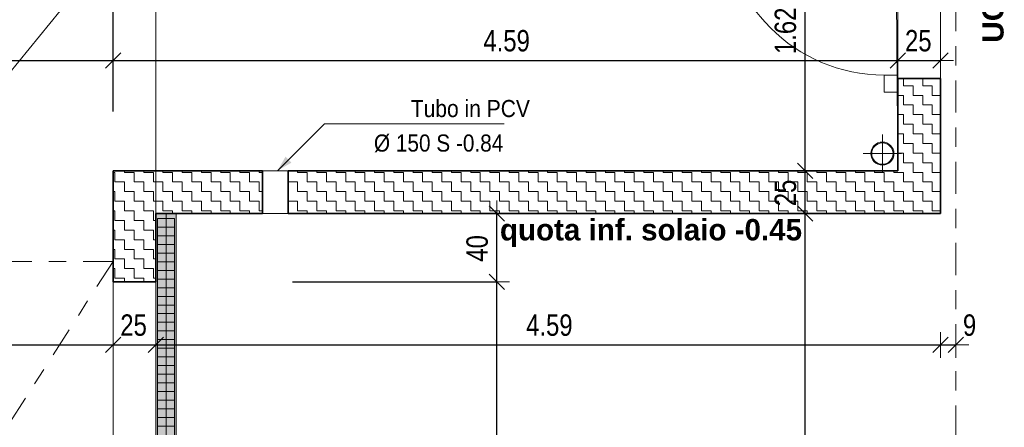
# Model space of a CAD drawing. Header units: metres. Extents: x -75 to 65, y -68 to 92.
# Tile 14 of 34: x 17.56 to 23.31, y 2.95 to 5.34. Entities that reach past the tile are written whole.
import ezdxf

# ---------------------------------------------------------------- set-up
doc = ezdxf.new("R2010")
doc.units = ezdxf.units.M
doc.header["$PDMODE"] = 65
doc.linetypes.add('AUSGEZOGEN', pattern=[0])
doc.linetypes.add('STRICHLINIE_S4', pattern=[0.275, 0.175, -0.05, 0, -0.05])
for name, color, linetype in [('XR$1$010 Aussenwände', 7, 'AUSGEZOGEN'), ('XR$1$010 Aussenwände Bauteilschraffuren', 7, 'AUSGEZOGEN'), ('XR$1$010 Fenster', 7, 'AUSGEZOGEN'), ('XR$1$010 Türen', 7, 'AUSGEZOGEN'), ('XR$1$015 Innenwände', 7, 'AUSGEZOGEN'), ('XR$1$035 Decken', 7, 'AUSGEZOGEN'), ('XR$1$060 Möbel Einbau', 7, 'AUSGEZOGEN'), ('XR$1$080 Raumdefinitionen Kontur', 7, 'AUSGEZOGEN'), ('XR$1$255 Plangrafiken', 7, 'AUSGEZOGEN'), ('XR$2$160 Beschriftungen 50', 7, 'AUSGEZOGEN')]:
    doc.layers.add(name, color=color, linetype=linetype)
doc.layers.add('XR$1$STANDARD_1', color=7, linetype='AUSGEZOGEN', lineweight=25)
doc.layers.add('XR$2$STANDARD_1', color=7, linetype='AUSGEZOGEN', lineweight=25)
doc.styles.add('ARIAL', font='arial.ttf')
doc.dimstyles.new('DIMSTYLE_3', dxfattribs={"dimtxt": 0.125, "dimasz": 0.15, "dimexe": 0, "dimexo": 0, "dimgap": 0.0625, "dimtad": 2, "dimrnd": 0.005, "dimzin": 4, "dimdsep": 46, "dimtxsty": 'ARIAL', "dimblk1": 'ALL_ML_STRICH', "dimblk2": 'ALL_ML_STRICH', "dimsah": 1, "dimcen": 0, "dimclrd": 7, "dimclre": 7, "dimclrt": 7, "dimadec": 0, "dimazin": 0, "dimtfac": 1, "dimtdec": 0, "dimtix": 1, "dimtmove": 2, "dimatfit": 3, "dimfxl": 0, "dimtzin": 0, "dimlwd": 0, "dimlwe": 18, "dimarcsym": 0})
doc.dimstyles.new('DIMSTYLE_6', dxfattribs={"dimtxt": 0.125, "dimasz": 0.15, "dimexe": 0, "dimexo": 0, "dimgap": 0.0625, "dimtad": 2, "dimdec": 1, "dimlfac": 100, "dimrnd": 0.5, "dimzin": 4, "dimdsep": 46, "dimtxsty": 'ARIAL', "dimblk1": 'ALL_ML_STRICH', "dimblk2": 'ALL_ML_STRICH', "dimsah": 1, "dimcen": 0, "dimclrd": 7, "dimclre": 7, "dimclrt": 7, "dimadec": 0, "dimazin": 0, "dimtfac": 1, "dimtdec": 0, "dimtix": 1, "dimtmove": 2, "dimatfit": 3, "dimfxl": 0, "dimtzin": 0, "dimlwd": 0, "dimlwe": 18, "dimarcsym": 0})
doc.dimstyles.new('DIMSTYLE_7', dxfattribs={"dimtxt": 0.125, "dimasz": 0.15, "dimexe": 0, "dimexo": 0, "dimgap": 0.0625, "dimtad": 2, "dimdec": 1, "dimlfac": 100, "dimrnd": 0.5, "dimzin": 4, "dimdsep": 46, "dimtxsty": 'ARIAL', "dimblk1": 'ALL_ML_STRICH', "dimblk2": 'ALL_ML_STRICH', "dimsah": 1, "dimcen": 0, "dimclrd": 7, "dimclre": 7, "dimclrt": 7, "dimadec": 0, "dimazin": 0, "dimtfac": 1, "dimtdec": 0, "dimtix": 1, "dimtmove": 2, "dimatfit": 3, "dimfxl": 0, "dimtvp": 1.2, "dimtzin": 0, "dimlwd": 0, "dimlwe": 18, "dimarcsym": 0})
pattern_1 = [(0, (0.1125, 0.1125), (0.05625, 0.05625), [0.05625, -0.05625]), (90, (0.1125, 0.1125), (-0.05625, 0.05625), [0.05625, -0.05625])]

# ---------------------------------------------------------------- blocks, each defined once
blk = doc.blocks.new('ALL_ML_STRICH')
at = {"color": 0, "linetype": 'ByBlock', "lineweight": -2}
for p, q in [((0, -0.5), (0, 0.5)), ((-1, 0), (0.5, 0)), ((-0.3, -0.3), (0.3, 0.3))]:
    blk.add_line(p, q, dxfattribs=at)
blk = doc.blocks.new('*D118')
at = {"layer": 'DEFPOINTS', "color": 7, "linetype": 'AUSGEZOGEN', "lineweight": 18, "transparency": 16777216}
for p in [(9.8518, 4.0962), (9.8518, 3.4356), (18.1018, 3.2482)]:
    blk.add_point(p, dxfattribs=at)
at = {"layer": 'XR$2$STANDARD_1', "color": 7, "linetype": 'AUSGEZOGEN', "lineweight": -2, "transparency": 16777216}
for p, q in [((9.8518, 5.2735), (9.8518, 3.4356)), ((9.8518, 3.4356), (18.1018, 3.4356)), ((18.1018, 3.4356), (18.1018, 3.4356))]:
    blk.add_line(p, q, dxfattribs=at)
at = {"layer": 'XR$2$STANDARD_1', "color": 7, "linetype": 'AUSGEZOGEN', "lineweight": 18, "transparency": 16777216, "xscale": 0.15, "yscale": 0.15, "zscale": 0.15, "rotation": 180}
blk.add_blockref('ALL_ML_STRICH', (9.8518, 3.4356), dxfattribs=at)
at = {"layer": 'XR$2$STANDARD_1', "color": 7, "linetype": 'AUSGEZOGEN', "lineweight": 18, "transparency": 16777216, "xscale": 0.15, "yscale": 0.15, "zscale": 0.15}
blk.add_blockref('ALL_ML_STRICH', (18.1018, 3.4356), dxfattribs=at)
at = {"layer": 'XR$2$STANDARD_1', "color": 7, "linetype": 'AUSGEZOGEN', "lineweight": 18, "transparency": 16777216, "insert": (13.9836, 3.5502), "char_height": 0.125, "width": 0.4, "attachment_point": 5, "style": 'ARIAL'}
blk.add_mtext('\\W0.80;\\A1;{\\A1;{8.25\\H0.082500;\\S^ ;}}', dxfattribs=at)
blk = doc.blocks.new('*D119')
at = {"layer": 'DEFPOINTS', "color": 7, "linetype": 'AUSGEZOGEN', "lineweight": 18, "transparency": 16777216}
for p in [(18.1018, 3.4356), (18.3518, 3.4006), (18.1018, 3.2482)]:
    blk.add_point(p, dxfattribs=at)
at = {"layer": 'XR$2$STANDARD_1', "color": 7, "linetype": 'AUSGEZOGEN', "lineweight": -2, "transparency": 16777216}
for p, q in [((18.1018, 3.4356), (18.1018, 3.4356)), ((18.1018, 3.4356), (18.3518, 3.4356)), ((18.3518, 3.4356), (18.3518, 3.4356))]:
    blk.add_line(p, q, dxfattribs=at)
at = {"layer": 'XR$2$STANDARD_1', "color": 7, "linetype": 'AUSGEZOGEN', "lineweight": 18, "transparency": 16777216, "xscale": 0.15, "yscale": 0.15, "zscale": 0.15, "rotation": 180}
blk.add_blockref('ALL_ML_STRICH', (18.1018, 3.4356), dxfattribs=at)
at = {"layer": 'XR$2$STANDARD_1', "color": 7, "linetype": 'AUSGEZOGEN', "lineweight": 18, "transparency": 16777216, "xscale": 0.15, "yscale": 0.15, "zscale": 0.15}
blk.add_blockref('ALL_ML_STRICH', (18.3518, 3.4356), dxfattribs=at)
at = {"layer": 'XR$2$STANDARD_1', "color": 7, "linetype": 'AUSGEZOGEN', "lineweight": 18, "transparency": 16777216, "insert": (18.2219, 3.5502), "char_height": 0.125, "width": 0.4, "attachment_point": 5, "style": 'ARIAL'}
blk.add_mtext('\\W0.80;\\A1;{\\A1;{25\\H0.082500;\\S^ ;}}', dxfattribs=at)
blk = doc.blocks.new('*D120')
at = {"layer": 'DEFPOINTS', "color": 7, "linetype": 'AUSGEZOGEN', "lineweight": 18, "transparency": 16777216}
for p in [(18.3518, 3.4356), (18.3518, 3.4006), (22.9418, 3.4356)]:
    blk.add_point(p, dxfattribs=at)
at = {"layer": 'XR$2$STANDARD_1', "color": 7, "linetype": 'AUSGEZOGEN', "lineweight": -2, "transparency": 16777216}
for p, q in [((18.3518, 3.4356), (18.3518, 3.4356)), ((18.3518, 3.4356), (22.9418, 3.4356)), ((22.9418, 3.4356), (22.9418, 3.4356))]:
    blk.add_line(p, q, dxfattribs=at)
at = {"layer": 'XR$2$STANDARD_1', "color": 7, "linetype": 'AUSGEZOGEN', "lineweight": 18, "transparency": 16777216, "xscale": 0.15, "yscale": 0.15, "zscale": 0.15, "rotation": 180}
blk.add_blockref('ALL_ML_STRICH', (18.3518, 3.4356), dxfattribs=at)
at = {"layer": 'XR$2$STANDARD_1', "color": 7, "linetype": 'AUSGEZOGEN', "lineweight": 18, "transparency": 16777216, "xscale": 0.15, "yscale": 0.15, "zscale": 0.15}
blk.add_blockref('ALL_ML_STRICH', (22.9418, 3.4356), dxfattribs=at)
at = {"layer": 'XR$2$STANDARD_1', "color": 7, "linetype": 'AUSGEZOGEN', "lineweight": 18, "transparency": 16777216, "insert": (20.6539, 3.5502), "char_height": 0.125, "width": 0.4, "attachment_point": 5, "style": 'ARIAL'}
blk.add_mtext('\\W0.80;\\A1;{\\A1;{4.59\\H0.082500;\\S^ ;}}', dxfattribs=at)
blk = doc.blocks.new('*D121')
at = {"layer": 'DEFPOINTS', "color": 7, "linetype": 'AUSGEZOGEN', "lineweight": 18, "transparency": 16777216}
for p in [(23.0318, 3.4706), (22.9418, 3.4356), (22.9418, 3.4356)]:
    blk.add_point(p, dxfattribs=at)
at = {"layer": 'XR$2$STANDARD_1', "color": 7, "linetype": 'AUSGEZOGEN', "lineweight": -2, "transparency": 16777216}
for p, q in [((22.9418, 3.4356), (22.9418, 3.4356)), ((22.9418, 3.4356), (23.0318, 3.4356)), ((23.0318, 3.4356), (23.0318, 3.4356))]:
    blk.add_line(p, q, dxfattribs=at)
at = {"layer": 'XR$2$STANDARD_1', "color": 7, "linetype": 'AUSGEZOGEN', "lineweight": 18, "transparency": 16777216, "xscale": 0.15, "yscale": 0.15, "zscale": 0.15, "rotation": 180}
blk.add_blockref('ALL_ML_STRICH', (22.9418, 3.4356), dxfattribs=at)
at = {"layer": 'XR$2$STANDARD_1', "color": 7, "linetype": 'AUSGEZOGEN', "lineweight": 18, "transparency": 16777216, "xscale": 0.15, "yscale": 0.15, "zscale": 0.15}
blk.add_blockref('ALL_ML_STRICH', (23.0318, 3.4356), dxfattribs=at)
at = {"layer": 'XR$2$STANDARD_1', "color": 7, "linetype": 'AUSGEZOGEN', "lineweight": 18, "transparency": 16777216, "insert": (23.1118, 3.5502), "char_height": 0.125, "width": 0.3, "attachment_point": 5, "style": 'ARIAL'}
blk.add_mtext('\\W0.80;\\A1;{\\A1;{9\\H0.082500;\\S^ ;}}', dxfattribs=at)
blk = doc.blocks.new('COMPLEXOBJECT_32')
at = {"layer": 'XR$2$160 Beschriftungen 50', "linetype": 'AUSGEZOGEN', "lineweight": 13, "true_color": 0x000000, "transparency": 33554687}
blk.add_hatch(color=18, dxfattribs=at).paths.add_polyline_path([(19.1106, 4.5352), (19.1451, 4.5006), (19.0632, 4.4535)], flags=16)
at = {"layer": 'XR$2$160 Beschriftungen 50', "color": 7, "linetype": 'AUSGEZOGEN', "lineweight": 13, "transparency": 33554687}
blk.add_line((19.0632, 4.4535), (19.1278, 4.5179), dxfattribs=at)
blk = doc.blocks.new('*D137')
at = {"layer": 'DEFPOINTS', "color": 7, "linetype": 'AUSGEZOGEN', "lineweight": 18, "transparency": 16777216}
for p in [(15.0518, 5.2735), (18.1018, 5.1329), (15.0518, 5.0979)]:
    blk.add_point(p, dxfattribs=at)
at = {"layer": 'XR$2$STANDARD_1', "color": 7, "linetype": 'AUSGEZOGEN', "lineweight": -2, "transparency": 16777216}
for p, q in [((15.0518, 5.2735), (15.0518, 5.0979)), ((15.0518, 5.0979), (18.1018, 5.0979)), ((18.1018, 4.9835), (18.1018, 5.0979))]:
    blk.add_line(p, q, dxfattribs=at)
at = {"layer": 'XR$2$STANDARD_1', "color": 7, "linetype": 'AUSGEZOGEN', "lineweight": 18, "transparency": 16777216, "xscale": 0.15, "yscale": 0.15, "zscale": 0.15, "rotation": 180}
blk.add_blockref('ALL_ML_STRICH', (15.0518, 5.0979), dxfattribs=at)
at = {"layer": 'XR$2$STANDARD_1', "color": 7, "linetype": 'AUSGEZOGEN', "lineweight": 18, "transparency": 16777216, "xscale": 0.15, "yscale": 0.15, "zscale": 0.15}
blk.add_blockref('ALL_ML_STRICH', (18.1018, 5.0979), dxfattribs=at)
at = {"layer": 'XR$2$STANDARD_1', "color": 7, "linetype": 'AUSGEZOGEN', "lineweight": 18, "transparency": 16777216, "insert": (16.5836, 5.2126), "char_height": 0.125, "width": 0.4, "attachment_point": 5, "style": 'ARIAL'}
blk.add_mtext('\\W0.80;\\A1;{\\A1;{3.05\\H0.082500;\\S^ ;}}', dxfattribs=at)
blk = doc.blocks.new('*D138')
at = {"layer": 'DEFPOINTS', "color": 7, "linetype": 'AUSGEZOGEN', "lineweight": 18, "transparency": 16777216}
for p in [(18.1018, 5.1329), (18.1018, 5.0979), (22.6918, 5.0979)]:
    blk.add_point(p, dxfattribs=at)
at = {"layer": 'XR$2$STANDARD_1', "color": 7, "linetype": 'AUSGEZOGEN', "lineweight": -2, "transparency": 16777216}
for p, q in [((18.1018, 4.9835), (18.1018, 5.0979)), ((18.1018, 5.0979), (22.6918, 5.0979)), ((22.6918, 5.0979), (22.6918, 5.0979))]:
    blk.add_line(p, q, dxfattribs=at)
at = {"layer": 'XR$2$STANDARD_1', "color": 7, "linetype": 'AUSGEZOGEN', "lineweight": 18, "transparency": 16777216, "xscale": 0.15, "yscale": 0.15, "zscale": 0.15, "rotation": 180}
blk.add_blockref('ALL_ML_STRICH', (18.1018, 5.0979), dxfattribs=at)
at = {"layer": 'XR$2$STANDARD_1', "color": 7, "linetype": 'AUSGEZOGEN', "lineweight": 18, "transparency": 16777216, "xscale": 0.15, "yscale": 0.15, "zscale": 0.15}
blk.add_blockref('ALL_ML_STRICH', (22.6918, 5.0979), dxfattribs=at)
at = {"layer": 'XR$2$STANDARD_1', "color": 7, "linetype": 'AUSGEZOGEN', "lineweight": 18, "transparency": 16777216, "insert": (20.4039, 5.2125), "char_height": 0.125, "width": 0.4, "attachment_point": 5, "style": 'ARIAL'}
blk.add_mtext('\\W0.80;\\A1;{\\A1;{4.59\\H0.082500;\\S^ ;}}', dxfattribs=at)
blk = doc.blocks.new('*D139')
at = {"layer": 'DEFPOINTS', "color": 7, "linetype": 'AUSGEZOGEN', "lineweight": 18, "transparency": 16777216}
for p in [(22.9418, 5.1691), (22.6918, 5.0979), (22.6918, 5.0979)]:
    blk.add_point(p, dxfattribs=at)
at = {"layer": 'XR$2$STANDARD_1', "color": 7, "linetype": 'AUSGEZOGEN', "lineweight": -2, "transparency": 16777216}
for p, q in [((22.6918, 5.0979), (22.6918, 5.0979)), ((22.6918, 5.0979), (22.9418, 5.0979)), ((22.9418, 5.0979), (22.9418, 5.0979))]:
    blk.add_line(p, q, dxfattribs=at)
at = {"layer": 'XR$2$STANDARD_1', "color": 7, "linetype": 'AUSGEZOGEN', "lineweight": 18, "transparency": 16777216, "xscale": 0.15, "yscale": 0.15, "zscale": 0.15, "rotation": 180}
blk.add_blockref('ALL_ML_STRICH', (22.6918, 5.0979), dxfattribs=at)
at = {"layer": 'XR$2$STANDARD_1', "color": 7, "linetype": 'AUSGEZOGEN', "lineweight": 18, "transparency": 16777216, "xscale": 0.15, "yscale": 0.15, "zscale": 0.15}
blk.add_blockref('ALL_ML_STRICH', (22.9418, 5.0979), dxfattribs=at)
at = {"layer": 'XR$2$STANDARD_1', "color": 7, "linetype": 'AUSGEZOGEN', "lineweight": 18, "transparency": 16777216, "insert": (22.8119, 5.2125), "char_height": 0.125, "width": 0.4, "attachment_point": 5, "style": 'ARIAL'}
blk.add_mtext('\\W0.80;\\A1;{\\A1;{25\\H0.082500;\\S^ ;}}', dxfattribs=at)
blk = doc.blocks.new('*D140')
at = {"layer": 'DEFPOINTS', "color": 7, "linetype": 'AUSGEZOGEN', "lineweight": 18, "transparency": 16777216}
for p in [(18.1018, 5.5479), (18.3518, 5.4904), (18.1018, 5.2535)]:
    blk.add_point(p, dxfattribs=at)
at = {"layer": 'XR$2$STANDARD_1', "color": 7, "linetype": 'AUSGEZOGEN', "lineweight": -2, "transparency": 16777216}
for p, q in [((18.1018, 4.8002), (18.1018, 5.5479)), ((18.1018, 5.5479), (18.3518, 5.5479)), ((18.3518, 5.5479), (18.3518, 5.5479))]:
    blk.add_line(p, q, dxfattribs=at)
at = {"layer": 'XR$2$STANDARD_1', "color": 7, "linetype": 'AUSGEZOGEN', "lineweight": 18, "transparency": 16777216, "xscale": 0.15, "yscale": 0.15, "zscale": 0.15, "rotation": 180}
blk.add_blockref('ALL_ML_STRICH', (18.1018, 5.5479), dxfattribs=at)
at = {"layer": 'XR$2$STANDARD_1', "color": 7, "linetype": 'AUSGEZOGEN', "lineweight": 18, "transparency": 16777216, "xscale": 0.15, "yscale": 0.15, "zscale": 0.15}
blk.add_blockref('ALL_ML_STRICH', (18.3518, 5.5479), dxfattribs=at)
at = {"layer": 'XR$2$STANDARD_1', "color": 7, "linetype": 'AUSGEZOGEN', "lineweight": 18, "transparency": 16777216, "insert": (18.2219, 5.6625), "char_height": 0.125, "width": 0.4, "attachment_point": 5, "style": 'ARIAL'}
blk.add_mtext('\\W0.80;\\A1;{\\A1;{25\\H0.082500;\\S^ ;}}', dxfattribs=at)
blk = doc.blocks.new('*D146')
at = {"layer": 'DEFPOINTS', "color": 7, "linetype": 'AUSGEZOGEN', "lineweight": 18, "transparency": 16777216}
for p in [(22.1146, 4.2035), (22.1496, -1.2951), (22.2952, -1.2951)]:
    blk.add_point(p, dxfattribs=at)
at = {"layer": 'XR$2$STANDARD_1', "color": 7, "linetype": 'AUSGEZOGEN', "lineweight": -2, "transparency": 16777216}
for p, q in [((22.1496, 4.2035), (22.1496, 4.2035)), ((22.1496, -1.2951), (22.1496, 4.2035)), ((22.1496, -1.2951), (22.1496, -1.2951))]:
    blk.add_line(p, q, dxfattribs=at)
at = {"layer": 'XR$2$STANDARD_1', "color": 7, "linetype": 'AUSGEZOGEN', "lineweight": 18, "transparency": 16777216, "xscale": 0.15, "yscale": 0.15, "zscale": 0.15}
for p, rotation in [((22.1496, 4.2035), 90), ((22.1496, -1.2951), 270)]:
    blk.add_blockref('ALL_ML_STRICH', p, dxfattribs=dict(at, rotation=rotation))
at = {"layer": 'XR$2$STANDARD_1', "color": 7, "linetype": 'AUSGEZOGEN', "lineweight": 18, "transparency": 16777216, "insert": (22.035, 1.4616), "char_height": 0.125, "width": 0.4, "attachment_point": 5, "rotation": 90, "style": 'ARIAL'}
blk.add_mtext('\\W0.80;\\A1;{\\A1;{5.50\\H0.082500;\\S^ ;}}', dxfattribs=at)
blk = doc.blocks.new('*D147')
at = {"layer": 'DEFPOINTS', "color": 7, "linetype": 'AUSGEZOGEN', "lineweight": 18, "transparency": 16777216}
for p in [(22.0807, 4.4535), (22.1146, 4.2035), (22.1496, 4.2035)]:
    blk.add_point(p, dxfattribs=at)
at = {"layer": 'XR$2$STANDARD_1', "color": 7, "linetype": 'AUSGEZOGEN', "lineweight": -2, "transparency": 16777216}
for p, q in [((22.1496, 4.4535), (22.1496, 4.4535)), ((22.1496, 4.2035), (22.1496, 4.4535)), ((22.1496, 4.2035), (22.1496, 4.2035))]:
    blk.add_line(p, q, dxfattribs=at)
at = {"layer": 'XR$2$STANDARD_1', "color": 7, "linetype": 'AUSGEZOGEN', "lineweight": 18, "transparency": 16777216, "xscale": 0.15, "yscale": 0.15, "zscale": 0.15}
for p, rotation in [((22.1496, 4.4535), 90), ((22.1496, 4.2035), 270)]:
    blk.add_blockref('ALL_ML_STRICH', p, dxfattribs=dict(at, rotation=rotation))
at = {"layer": 'XR$2$STANDARD_1', "color": 7, "linetype": 'AUSGEZOGEN', "lineweight": 18, "transparency": 16777216, "insert": (22.035, 4.3236), "char_height": 0.125, "width": 0.4, "attachment_point": 5, "rotation": 90, "style": 'ARIAL'}
blk.add_mtext('\\W0.80;\\A1;{\\A1;{25\\H0.082500;\\S^ ;}}', dxfattribs=at)
blk = doc.blocks.new('*D148')
at = {"layer": 'DEFPOINTS', "color": 7, "linetype": 'AUSGEZOGEN', "lineweight": 18, "transparency": 16777216}
for p in [(22.1496, 6.0735), (22.0807, 4.4535), (22.1496, 4.4535)]:
    blk.add_point(p, dxfattribs=at)
at = {"layer": 'XR$2$STANDARD_1', "color": 7, "linetype": 'AUSGEZOGEN', "lineweight": -2, "transparency": 16777216}
for p, q in [((22.1496, 6.0735), (22.1496, 6.0735)), ((22.1496, 4.4535), (22.1496, 6.0735)), ((22.1496, 4.4535), (22.1496, 4.4535))]:
    blk.add_line(p, q, dxfattribs=at)
at = {"layer": 'XR$2$STANDARD_1', "color": 7, "linetype": 'AUSGEZOGEN', "lineweight": 18, "transparency": 16777216, "xscale": 0.15, "yscale": 0.15, "zscale": 0.15}
for p, rotation in [((22.1496, 6.0735), 90), ((22.1496, 4.4535), 270)]:
    blk.add_blockref('ALL_ML_STRICH', p, dxfattribs=dict(at, rotation=rotation))
at = {"layer": 'XR$2$STANDARD_1', "color": 7, "linetype": 'AUSGEZOGEN', "lineweight": 18, "transparency": 16777216, "insert": (22.035, 5.2712), "char_height": 0.125, "width": 0.4, "attachment_point": 5, "rotation": 90, "style": 'ARIAL'}
blk.add_mtext('\\W0.80;\\A1;{\\A1;{1.62\\H0.082500;\\S^ ;}}', dxfattribs=at)
blk = doc.blocks.new('*D153')
at = {"layer": 'DEFPOINTS', "color": 7, "linetype": 'AUSGEZOGEN', "lineweight": 18, "transparency": 16777216}
for p in [(20.3115, 3.8035), (20.1508, 0.6035), (20.3465, 0.6035)]:
    blk.add_point(p, dxfattribs=at)
at = {"layer": 'XR$2$STANDARD_1', "color": 7, "linetype": 'AUSGEZOGEN', "lineweight": -2, "transparency": 16777216}
for p, q in [((19.1518, 3.8035), (20.3465, 3.8035)), ((20.3465, 0.6035), (20.3465, 3.8035)), ((19.1518, 0.6035), (20.3465, 0.6035))]:
    blk.add_line(p, q, dxfattribs=at)
at = {"layer": 'XR$2$STANDARD_1', "color": 7, "linetype": 'AUSGEZOGEN', "lineweight": 18, "transparency": 16777216, "xscale": 0.15, "yscale": 0.15, "zscale": 0.15}
for p, rotation in [((20.3465, 3.8035), 90), ((20.3465, 0.6035), 270)]:
    blk.add_blockref('ALL_ML_STRICH', p, dxfattribs=dict(at, rotation=rotation))
at = {"layer": 'XR$2$STANDARD_1', "color": 7, "linetype": 'AUSGEZOGEN', "lineweight": 18, "transparency": 16777216, "insert": (20.2318, 2.2109), "char_height": 0.125, "width": 0.4, "attachment_point": 5, "rotation": 90, "style": 'ARIAL'}
blk.add_mtext('\\W0.80;\\A1;{\\A1;{3.20\\H0.082500;\\S^ ;}}', dxfattribs=at)
blk = doc.blocks.new('*D154')
at = {"layer": 'DEFPOINTS', "color": 7, "linetype": 'AUSGEZOGEN', "lineweight": 18, "transparency": 16777216}
for p in [(20.4617, 4.2035), (20.3115, 3.8035), (20.3465, 3.8035)]:
    blk.add_point(p, dxfattribs=at)
at = {"layer": 'XR$2$STANDARD_1', "color": 7, "linetype": 'AUSGEZOGEN', "lineweight": -2, "transparency": 16777216}
for p, q in [((20.3465, 4.2035), (20.3465, 4.2035)), ((20.3465, 3.8035), (20.3465, 4.2035)), ((19.1518, 3.8035), (20.3465, 3.8035))]:
    blk.add_line(p, q, dxfattribs=at)
at = {"layer": 'XR$2$STANDARD_1', "color": 7, "linetype": 'AUSGEZOGEN', "lineweight": 18, "transparency": 16777216, "xscale": 0.15, "yscale": 0.15, "zscale": 0.15}
for p, rotation in [((20.3465, 4.2035), 90), ((20.3465, 3.8035), 270)]:
    blk.add_blockref('ALL_ML_STRICH', p, dxfattribs=dict(at, rotation=rotation))
at = {"layer": 'XR$2$STANDARD_1', "color": 7, "linetype": 'AUSGEZOGEN', "lineweight": 18, "transparency": 16777216, "insert": (20.2319, 3.9992), "char_height": 0.125, "width": 0.4, "attachment_point": 5, "rotation": 90, "style": 'ARIAL'}
blk.add_mtext('\\W0.80;\\A1;{\\A1;{40\\H0.082500;\\S^ ;}}', dxfattribs=at)

msp = doc.modelspace()

# ---------------------------------------------------------------- hatches: boundary and pattern name
at = {"layer": 'XR$1$010 Aussenwände Bauteilschraffuren', "linetype": 'AUSGEZOGEN', "lineweight": 13, "transparency": 33554687}
h = msp.add_hatch(dxfattribs=at)
h.set_pattern_fill('MUSTER', scale=0.05625, style=0, pattern_type=2)
h.set_pattern_definition(pattern_1)
h.paths.add_polyline_path([(22.6918, 4.4535), (22.9418, 4.4535), (22.9418, 4.9928), (22.6918, 4.9928)], flags=0)
h = msp.add_hatch(dxfattribs=at)
h.set_pattern_fill('MUSTER', scale=0.05625, style=0, pattern_type=2)
h.set_pattern_definition(pattern_1)
h.paths.add_polyline_path([(18.3518, 4.2035), (18.1018, 4.4535), (18.1018, 4.2035)], flags=0)
h = msp.add_hatch(dxfattribs=at)
h.set_pattern_fill('MUSTER', scale=0.05625, style=0, pattern_type=2)
h.set_pattern_definition(pattern_1)
h.paths.add_polyline_path([(18.1018, 4.4535), (18.3518, 4.2035), (18.3518, 4.4535)], flags=0)
h = msp.add_hatch(dxfattribs=at)
h.set_pattern_fill('MUSTER', scale=0.05625, style=0, pattern_type=2)
h.set_pattern_definition(pattern_1)
h.paths.add_polyline_path([(18.3518, 4.4535), (18.3518, 4.2035), (18.9766, 4.2035), (18.9766, 4.4535)], flags=0)
h = msp.add_hatch(dxfattribs=at)
h.set_pattern_fill('MUSTER', scale=0.05625, style=0, pattern_type=2)
h.set_pattern_definition(pattern_1)
h.paths.add_polyline_path([(19.1266, 4.4535), (19.1266, 4.2035), (22.6918, 4.2035), (22.6918, 4.4535)], flags=0)
h = msp.add_hatch(dxfattribs=at)
h.set_pattern_fill('MUSTER', scale=0.05625, style=0, pattern_type=2)
h.set_pattern_definition(pattern_1)
h.paths.add_polyline_path([(22.6918, 4.2035), (22.9418, 4.2035), (22.6918, 4.4535)], flags=0)
h = msp.add_hatch(dxfattribs=at)
h.set_pattern_fill('MUSTER', scale=0.05625, style=0, pattern_type=2)
h.set_pattern_definition(pattern_1)
h.paths.add_polyline_path([(22.6918, 4.4535), (22.9418, 4.2035), (22.9418, 4.4535)], flags=0)
h = msp.add_hatch(dxfattribs=at)
h.set_pattern_fill('MUSTER', scale=0.05625, style=0, pattern_type=2)
h.set_pattern_definition(pattern_1)
h.paths.add_polyline_path([(18.3518, 4.2035), (18.1018, 4.2035), (18.1018, 3.8035), (18.3518, 3.8035)], flags=0)
at = {"layer": 'XR$1$060 Möbel Einbau', "linetype": 'AUSGEZOGEN', "lineweight": 13, "transparency": 33554687}
msp.add_hatch(color=7, dxfattribs=at).paths.add_polyline_path([(18.4718, 4.2035), (18.3518, 4.2035), (18.3518, -1.2951), (18.4718, -1.2951)])

# ---------------------------------------------------------------- linework, layer by layer
at = {"layer": 'XR$1$010 Aussenwände', "color": 7, "linetype": 'AUSGEZOGEN', "lineweight": 13, "transparency": 33554687}
msp.add_line((22.6918, 5.9728), (22.6918, 4.9928), dxfattribs=at)
at = {"layer": 'XR$1$010 Aussenwände', "color": 7, "linetype": 'AUSGEZOGEN', "lineweight": 35, "transparency": 33554687}
for p, q in [((22.9418, 4.9928), (22.6918, 4.9928)), ((22.6918, 4.9928), (22.6918, 4.9128)), ((22.6918, 4.9928), (22.6918, 4.4535)), ((22.9418, 4.4535), (22.9418, 4.9928)), ((18.1018, 4.4535), (18.1018, 4.2035)), ((18.9766, 4.4535), (18.1018, 4.4535)), ((18.9766, 4.2035), (18.9766, 4.4535)), ((19.1266, 4.2035), (19.1266, 4.4535)), ((22.6918, 4.4535), (19.1266, 4.4535)), ((22.9418, 4.2035), (22.9418, 4.4535)), ((18.1018, 4.2035), (18.1018, 3.8035)), ((18.3518, 4.2035), (18.9766, 4.2035)), ((18.3518, 3.8035), (18.3518, 4.2035)), ((19.1266, 4.2035), (22.9418, 4.2035)), ((18.3518, 3.8035), (18.1018, 3.8035))]:
    msp.add_line(p, q, dxfattribs=at)
at = {"layer": 'XR$1$010 Fenster', "color": 7, "linetype": 'AUSGEZOGEN', "lineweight": 18, "transparency": 33554687}
for p, q in [((15.2718, 2.3042), (18.3518, 6.0735)), ((18.9766, 4.4535), (19.1266, 4.4535)), ((18.9766, 4.2035), (18.9766, 4.4535)), ((19.1266, 4.2035), (19.1266, 4.4535)), ((18.9766, 4.2035), (19.1266, 4.2035))]:
    msp.add_line(p, q, dxfattribs=at)
at = {"layer": 'XR$1$010 Türen', "color": 7, "linetype": 'AUSGEZOGEN', "lineweight": 18, "transparency": 33554687}
for p, q in [((22.9418, 4.9928), (22.9418, 5.9728)), ((22.6918, 5.0128), (22.6118, 5.0128)), ((22.6118, 5.0128), (22.6118, 4.9128)), ((22.6918, 4.9128), (22.6918, 5.0128)), ((22.6918, 4.9928), (22.6918, 4.9128)), ((22.6918, 4.9928), (22.6918, 4.9128)), ((22.9418, 4.9928), (22.6918, 4.9928)), ((22.6118, 4.9128), (22.6918, 4.9128)), ((18.1018, 3.9235), (18.1018, 0.4835)), ((18.1018, 3.8035), (18.1018, 0.6035)), ((18.3518, 3.8035), (18.1018, 3.8035)), ((18.3518, 3.8035), (18.3518, 0.6035))]:
    msp.add_line(p, q, dxfattribs=at)
at = {"layer": 'XR$1$010 Türen', "color": 7, "linetype": 'STRICHLINIE_S4', "lineweight": 18, "transparency": 33554687}
for q in [(15.8947, 3.9235), (15.8947, 0.4835)]:
    msp.add_line((18.1018, 3.9235), q, dxfattribs=at)
at = {"layer": 'XR$1$010 Türen', "color": 7, "linetype": 'AUSGEZOGEN', "lineweight": 18, "transparency": 33554687}
msp.add_arc((22.6118, 5.9528), 0.94, 180, 270, dxfattribs=at)
at = {"layer": 'XR$1$015 Innenwände', "color": 7, "linetype": 'STRICHLINIE_S4', "lineweight": 13, "transparency": 33554687}
msp.add_line((23.0318, 11.1435), (23.0318, -4.0565), dxfattribs=at)
at = {"layer": 'XR$1$035 Decken', "color": 7, "linetype": 'AUSGEZOGEN', "lineweight": 18, "transparency": 33554687}
for p, q in [((22.9418, 4.2035), (22.9418, 11.0535)), ((18.3518, 4.2035), (22.9418, 4.2035)), ((18.3518, -1.2951), (18.3518, 4.2035))]:
    msp.add_line(p, q, dxfattribs=at)
at = {"layer": 'XR$1$060 Möbel Einbau', "color": 14, "linetype": 'AUSGEZOGEN', "lineweight": 13, "transparency": 33554687}
for p, q in [((22.6018, 4.5535), (22.6018, 4.666)), ((22.6018, 4.5535), (22.4893, 4.5535)), ((22.6018, 4.5535), (22.6018, 4.441)), ((22.6018, 4.5535), (22.7143, 4.5535)), ((18.4718, 4.2035), (18.3518, 4.2035)), ((18.3518, 4.2035), (18.3518, -1.2951)), ((18.4618, 4.1735), (18.3618, 4.1735)), ((18.4618, 4.1735), (18.3618, 4.1735)), ((18.3618, 4.1735), (18.3618, -1.2651)), ((18.4118, 4.2035), (18.4118, -1.2951)), ((18.4618, 4.1735), (18.4618, -1.2651)), ((18.4718, 4.2035), (18.4718, -1.2951)), ((18.4618, 4.123), (18.3618, 4.123)), ((18.4618, 4.0725), (18.3618, 4.0725)), ((18.4618, 4.022), (18.3618, 4.022)), ((18.4618, 3.9715), (18.3618, 3.9715)), ((18.4618, 3.9209), (18.3618, 3.9209)), ((18.4618, 3.8704), (18.3618, 3.8704)), ((18.4618, 3.8199), (18.3618, 3.8199)), ((18.4618, 3.7694), (18.3618, 3.7694)), ((18.4618, 3.7189), (18.3618, 3.7189)), ((18.4618, 3.6684), (18.3618, 3.6684)), ((18.4618, 3.6179), (18.3618, 3.6179)), ((18.4618, 3.5673), (18.3618, 3.5673)), ((18.4618, 3.5168), (18.3618, 3.5168)), ((18.4618, 3.4663), (18.3618, 3.4663)), ((18.4618, 3.4158), (18.3618, 3.4158)), ((18.4618, 3.3653), (18.3618, 3.3653)), ((18.4618, 3.3148), (18.3618, 3.3148)), ((18.4618, 3.2643), (18.3618, 3.2643)), ((18.4618, 3.2138), (18.3618, 3.2138)), ((18.4618, 3.1632), (18.3618, 3.1632)), ((18.4618, 3.1127), (18.3618, 3.1127)), ((18.4618, 3.0622), (18.3618, 3.0622)), ((18.4618, 3.0117), (18.3618, 3.0117)), ((18.4618, 2.9612), (18.3618, 2.9612))]:
    msp.add_line(p, q, dxfattribs=at)
for radius in [0.0675, 0.0625]:
    msp.add_circle((22.6018, 4.5535), radius, dxfattribs=at)
at = {"layer": 'XR$1$080 Raumdefinitionen Kontur', "color": 51, "linetype": 'AUSGEZOGEN', "lineweight": 13, "transparency": 33554687}
for p, q in [((22.6918, 4.4535), (22.6794, 6.0735)), ((18.1018, 4.4535), (22.6918, 4.4535)), ((18.1018, -1.5451), (18.1018, 4.4535))]:
    msp.add_line(p, q, dxfattribs=at)
at = {"layer": 'XR$1$255 Plangrafiken', "color": 1, "linetype": 'STRICHLINIE_S4', "lineweight": 18, "transparency": 33554687}
msp.add_line((23.0318, 11.156), (23.0318, -6.6579), dxfattribs=at)
at = {"layer": 'XR$1$STANDARD_1', "color": 7, "linetype": 'AUSGEZOGEN', "lineweight": 18, "transparency": 33554687}
msp.add_line((18.3518, 6.0735), (18.3518, 4.2035), dxfattribs=at)
at = {"layer": 'XR$2$160 Beschriftungen 50', "color": 7, "linetype": 'AUSGEZOGEN', "lineweight": 13, "transparency": 33554687}
for p, q in [((19.1278, 4.5179), (19.3386, 4.728)), ((19.3386, 4.728), (20.3895, 4.728))]:
    msp.add_line(p, q, dxfattribs=at)

# ---------------------------------------------------------------- block references
at = {"layer": 'XR$2$160 Beschriftungen 50', "color": 18, "linetype": 'AUSGEZOGEN', "lineweight": 13, "true_color": 0x000000, "transparency": 33554687}
msp.add_blockref('COMPLEXOBJECT_32', (0, 0), dxfattribs=at)

# ---------------------------------------------------------------- texts
at = {"layer": 'XR$2$160 Beschriftungen 50', "color": 7, "linetype": 'AUSGEZOGEN', "transparency": 33554687, "insert": (23.3127, 5.2012), "char_height": 0.125, "width": 0.52093, "attachment_point": 7, "rotation": 90, "style": 'ARIAL'}
msp.add_mtext('\\A1;{\\fArial|i0|b1;\\H0.125000;\\W1.000000;\\C7;UG03}\\P', dxfattribs=at)
at = {"layer": 'XR$2$160 Beschriftungen 50', "color": 7, "linetype": 'AUSGEZOGEN', "transparency": 33554687, "attachment_point": 7, "style": 'ARIAL'}
for s, insert, char_height, width in [('{\\W0.88;Tubo in PCV}', (19.8433, 4.7655), 0.1, 0.737595), ('\\W0.87;Ø 150 S -0.84', (19.6278, 4.5614), 0.1, 0.810739), ('\\A1;{\\fArial|b1|i0|c162|p34;\\W0.99;quota inf. solaio -0.45}', (20.3647, 4.0084), 0.125, 1.811264)]:
    msp.add_mtext(s, dxfattribs=dict(at, insert=insert, char_height=char_height, width=width))

# ---------------------------------------------------------------- dimensions: what is measured, and where the dimension line sits
at = {"layer": 'XR$2$STANDARD_1', "color": 7, "linetype": 'AUSGEZOGEN', "lineweight": 18, "transparency": 33554687}
for base, p1, p2, dimstyle, picture, middle in [((22.1496, 6.0735), (22.1496, 4.4535), (22.1496, 6.0735), 'DIMSTYLE_3', '*D148', (22.035, 5.2712)), ((22.1496, 4.4535), (22.1496, 4.2035), (22.1496, 4.4535), 'DIMSTYLE_7', '*D147', (22.035, 4.3236)), ((20.3465, 4.2035), (19.1518, 3.8035), (20.3465, 4.2035), 'DIMSTYLE_6', '*D154', (20.2319, 3.9992)), ((22.1496, 4.2035), (22.1496, -1.2951), (22.1496, 4.2035), 'DIMSTYLE_3', '*D146', (22.035, 1.4616)), ((20.3465, 3.8035), (19.1518, 0.6035), (19.1518, 3.8035), 'DIMSTYLE_3', '*D153', (20.2318, 2.2109))]:
    dim = msp.add_linear_dim(base=base, p1=p1, p2=p2, angle=90, dimstyle=dimstyle, override={"dimpost": '<>', "dimclrd": 7, "dimclre": 7, "dimclrt": 7, "dimlwd": 0, "dimlwe": 18}, dxfattribs=at)
    dim.commit()
    dim.dimension.update_dxf_attribs({"geometry": picture, "text_midpoint": middle, "dimtype": 160})
for base, p1, p2, dimstyle, picture, middle in [((18.3518, 5.5479), (18.1018, 4.8002), (18.3518, 5.5479), 'DIMSTYLE_7', '*D140', (18.2219, 5.6625)), ((18.1018, 3.4356), (9.8518, 5.2735), (18.1018, 3.4356), 'DIMSTYLE_3', '*D118', (13.9836, 3.5502)), ((18.1018, 5.0979), (15.0518, 5.2735), (18.1018, 4.9835), 'DIMSTYLE_3', '*D137', (16.5836, 5.2126)), ((22.6918, 5.0979), (18.1018, 4.9835), (22.6918, 5.0979), 'DIMSTYLE_3', '*D138', (20.4039, 5.2125)), ((22.9418, 5.0979), (22.6918, 5.0979), (22.9418, 5.0979), 'DIMSTYLE_7', '*D139', (22.8119, 5.2125)), ((18.3518, 3.4356), (18.1018, 3.4356), (18.3518, 3.4356), 'DIMSTYLE_7', '*D119', (18.2219, 3.5502)), ((22.9418, 3.4356), (18.3518, 3.4356), (22.9418, 3.4356), 'DIMSTYLE_3', '*D120', (20.6539, 3.5502)), ((23.0318, 3.4356), (22.9418, 3.4356), (23.0318, 3.4356), 'DIMSTYLE_7', '*D121', (23.1118, 3.5502))]:
    dim = msp.add_linear_dim(base=base, p1=p1, p2=p2, dimstyle=dimstyle, override={"dimpost": '<>', "dimclrd": 7, "dimclre": 7, "dimclrt": 7, "dimlwd": 0, "dimlwe": 18}, dxfattribs=at)
    dim.commit()
    dim.dimension.update_dxf_attribs({"geometry": picture, "text_midpoint": middle, "dimtype": 160})

doc.saveas('drawing.dxf')
